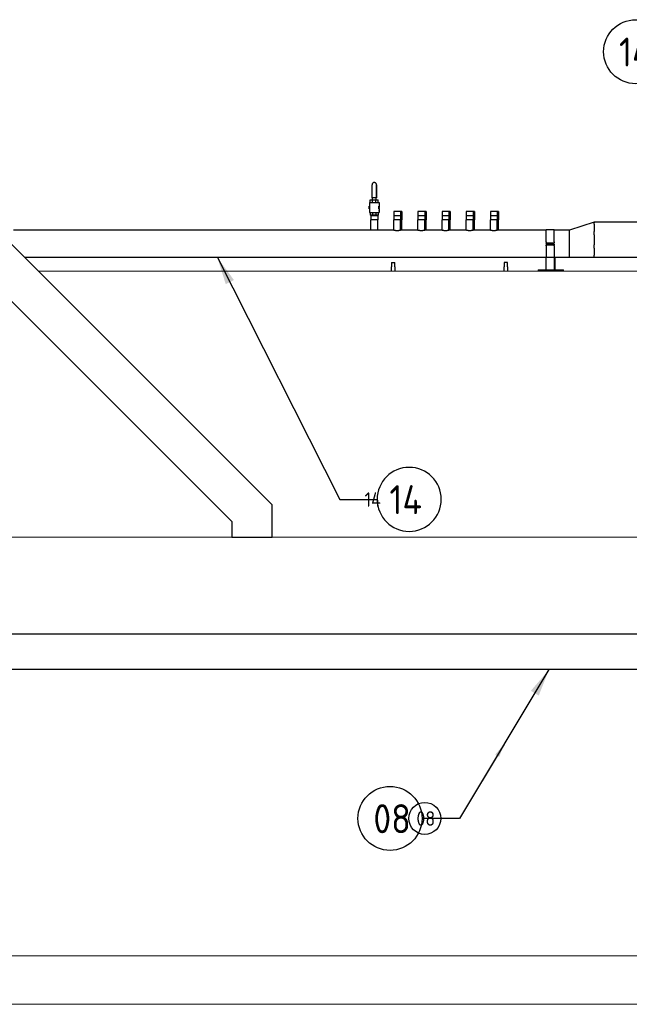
# Model space of a CAD drawing. Extents: x -89225 to 110569, y 13360 to 87647.
# Tile 125 of 256: x 31057 to 34837, y 26047 to 32158. Entities that reach past the tile are written whole.
import ezdxf

# ---------------------------------------------------------------- set-up
doc = ezdxf.new("R2010")
doc.units = 0
for name, color, linetype in [('Beluchtingstank', 253, 'Continuous'), ('INSTALLATIE', 6, 'Continuous'), ('INSTALLATIE @ 100', 6, 'Continuous'), ('INSTALLATIE @ 50', 6, 'Continuous')]:
    doc.layers.add(name, color=color, linetype=linetype)
doc.styles.add('ISO', font='ISO.SHX')

# ---------------------------------------------------------------- blocks, each defined once
blk = doc.blocks.new('Beluchtingsinstallatie VAZ')
for p, q in [((1127126.1, -969721.6), (1127126.1, -969721.6)), ((1127112.1, -969817.6), (1127112.1, -969735.6)), ((1127140.1, -969735.6), (1127140.1, -969735.6)), ((1127140.1, -969735.6), (1127140.1, -969817.6)), ((1127140.1, -969817.6), (1127140.1, -969735.6)), ((1127096.1, -969845.6), (1127156.1, -969845.6)), ((1127096.1, -969845.6), (1127096.1, -969869.1)), ((1127101.1, -969829.6), (1127115.8, -969829.6)), ((1127101.1, -969845.6), (1127101.1, -969829.6)), ((1127112.1, -969817.6), (1127114.1, -969817.6)), ((1127114.1, -969829.6), (1127114.1, -969817.6)), ((1127138.1, -969817.6), (1127114.1, -969817.6)), ((1127115.8, -969829.6), (1127136.5, -969829.6)), ((1127115.8, -969845.6), (1127115.8, -969829.6)), ((1127136.5, -969829.6), (1127151.1, -969829.6)), ((1127136.5, -969845.6), (1127136.5, -969829.6)), ((1127138.1, -969829.6), (1127138.1, -969817.6)), ((1127138.1, -969829.6), (1127138.1, -969817.6)), ((1127138.1, -969817.6), (1127140.1, -969817.6)), ((1127151.1, -969829.6), (1127151.1, -969829.6)), ((1127151.1, -969845.6), (1127151.1, -969829.6)), ((1127151.1, -969845.6), (1127151.1, -969829.6)), ((1127156.1, -969845.6), (1127156.1, -969869.1)), ((1127094.9, -969871.5), (1127095.1, -969871.5)), ((1127094.9, -969871.5), (1127094.9, -969871.8)), ((1127094.9, -969871.8), (1127095.1, -969871.8)), ((1127094.9, -969871.8), (1127094.9, -969871.9)), ((1127094.9, -969871.9), (1127095.1, -969871.9)), ((1127094.9, -969871.9), (1127094.9, -969872.3)), ((1127094.9, -969872.3), (1127095.1, -969872.3)), ((1127094.9, -969872.3), (1127094.9, -969872.4)), ((1127094.9, -969872.4), (1127094.9, -969872.7)), ((1127094.9, -969872.4), (1127095.1, -969872.4)), ((1127094.9, -969872.7), (1127094.9, -969872.7)), ((1127094.9, -969872.7), (1127095.1, -969872.7)), ((1127094.9, -969872.7), (1127094.9, -969872.9)), ((1127094.9, -969872.9), (1127095.1, -969872.9)), ((1127094.9, -969872.9), (1127094.9, -969873.2)), ((1127094.9, -969873.2), (1127095.1, -969873.2)), ((1127094.9, -969873.2), (1127094.9, -969873.4)), ((1127094.9, -969873.4), (1127094.9, -969873.6)), ((1127094.9, -969873.4), (1127095.1, -969873.4)), ((1127094.9, -969873.6), (1127094.9, -969873.8)), ((1127094.9, -969873.6), (1127095.1, -969873.6)), ((1127094.9, -969873.8), (1127094.9, -969874.2)), ((1127094.9, -969873.8), (1127095.1, -969873.8)), ((1127094.9, -969874.2), (1127094.9, -969875.1)), ((1127094.9, -969874.2), (1127095.1, -969874.2)), ((1127094.9, -969875.1), (1127094.9, -969876)), ((1127094.9, -969875.1), (1127095.1, -969875.1)), ((1127094.9, -969876), (1127095.1, -969876)), ((1127094.9, -969876), (1127094.9, -969876.5)), ((1127094.9, -969876.5), (1127094.9, -969876.9)), ((1127094.9, -969876.5), (1127095.1, -969876.5)), ((1127094.9, -969876.9), (1127094.9, -969877.3)), ((1127094.9, -969876.9), (1127095.1, -969876.9)), ((1127094.9, -969877.3), (1127094.9, -969878.4)), ((1127094.9, -969877.3), (1127095.1, -969877.3)), ((1127094.9, -969878.4), (1127095.1, -969878.4)), ((1127094.9, -969878.4), (1127094.9, -969878.9)), ((1127094.9, -969878.9), (1127094.9, -969879.1)), ((1127094.9, -969878.9), (1127095.1, -969878.9)), ((1127094.9, -969879.1), (1127095.1, -969879.1)), ((1127094.9, -969879.5), (1127095.1, -969879.5)), ((1127094.9, -969879.5), (1127094.9, -969879.8)), ((1127094.9, -969879.8), (1127095.1, -969879.8)), ((1127094.9, -969879.8), (1127094.9, -969880.5)), ((1127094.9, -969880.5), (1127094.9, -969881.2)), ((1127094.9, -969880.5), (1127095.1, -969880.5)), ((1127094.9, -969881.2), (1127094.9, -969881.6)), ((1127094.9, -969881.2), (1127095.1, -969881.2)), ((1127094.9, -969881.6), (1127094.9, -969881.8)), ((1127094.9, -969881.6), (1127095.1, -969881.6)), ((1127094.9, -969881.8), (1127095.1, -969881.8)), ((1127095.1, -969884.1), (1127095.1, -969869.1)), ((1127095.1, -969869.1), (1127097.1, -969869.1)), ((1127095.1, -969884.1), (1127097.1, -969884.1)), ((1127096.1, -969884.1), (1127096.1, -969907.6)), ((1127096.1, -969907.6), (1127156.1, -969907.6)), ((1127097.1, -969869.1), (1127097.1, -969884.1)), ((1127101.1, -969907.6), (1127101.1, -969923.6)), ((1127115.8, -969907.6), (1127115.8, -969923.6)), ((1127136.5, -969907.6), (1127136.5, -969923.6)), ((1127151.1, -969907.6), (1127151.1, -969923.6)), ((1127151.1, -969907.6), (1127151.1, -969923.6)), ((1127155.2, -969884.1), (1127155.2, -969869.1)), ((1127155.2, -969869.1), (1127157.1, -969869.1)), ((1127155.2, -969884.1), (1127157.1, -969884.1)), ((1127156.1, -969884.1), (1127156.1, -969907.6)), ((1127157.1, -969869.1), (1127157.1, -969871.6)), ((1127157.1, -969869.1), (1127157.1, -969869.1)), ((1127157.1, -969884.1), (1127157.1, -969869.1)), ((1127157.3, -969871.6), (1127157.1, -969871.6)), ((1127157.3, -969872.2), (1127157.1, -969872.2)), ((1127157.1, -969873.3), (1127157.1, -969873)), ((1127157.3, -969873), (1127157.1, -969873)), ((1127157.3, -969873.3), (1127157.1, -969873.3)), ((1127157.3, -969873.9), (1127157.1, -969873.9)), ((1127157.3, -969874.4), (1127157.1, -969874.4)), ((1127157.3, -969874.8), (1127157.1, -969874.8)), ((1127157.1, -969876.3), (1127157.1, -969875.7)), ((1127157.3, -969875.7), (1127157.1, -969875.7)), ((1127157.3, -969876.3), (1127157.1, -969876.3)), ((1127157.1, -969878.4), (1127157.1, -969878.2)), ((1127157.3, -969878.2), (1127157.1, -969878.2)), ((1127157.1, -969879.5), (1127157.1, -969878.4)), ((1127157.3, -969878.4), (1127157.1, -969878.4)), ((1127157.3, -969879.5), (1127157.1, -969879.5)), ((1127157.1, -969881), (1127157.1, -969879.9)), ((1127157.3, -969879.9), (1127157.1, -969879.9)), ((1127157.1, -969881.3), (1127157.1, -969881)), ((1127157.3, -969881), (1127157.1, -969881)), ((1127157.3, -969881.3), (1127157.1, -969881.3)), ((1127157.3, -969882.5), (1127157.1, -969882.5)), ((1127157.3, -969883.3), (1127157.1, -969883.3)), ((1127157.1, -969884), (1127157.1, -969884.1)), ((1127157.3, -969884), (1127157.1, -969884)), ((1127157.1, -969884.1), (1127157.1, -969884.1)), ((1127157.3, -969884.5), (1127157.1, -969884.5)), ((1127157.1, -969885.2), (1127157.1, -969884.5)), ((1127157.3, -969885.2), (1127157.1, -969885.2)), ((1127157.3, -969891.3), (1127157.1, -969891.3)), ((1127157.3, -969892.6), (1127157.1, -969892.6)), ((1127157.3, -969894), (1127157.1, -969894)), ((1127157.3, -969898.5), (1127157.1, -969898.5)), ((1127157.1, -969899.3), (1127157.1, -969898.5)), ((1127157.3, -969899.3), (1127157.1, -969899.3)), ((1127157.3, -969900), (1127157.1, -969900)), ((1127157.3, -969871.6), (1127157.3, -969871.6)), ((1127157.3, -969873.1), (1127157.3, -969871.6)), ((1127157.3, -969871.8), (1127157.3, -969871.8)), ((1127157.3, -969872.3), (1127157.3, -969871.8)), ((1127157.3, -969873), (1127157.3, -969872.2)), ((1127157.3, -969872.3), (1127157.3, -969872.3)), ((1127157.3, -969873.9), (1127157.3, -969872.3)), ((1127157.3, -969873), (1127157.3, -969873)), ((1127157.3, -969873.1), (1127157.3, -969873.9)), ((1127157.3, -969873.9), (1127157.3, -969873.3)), ((1127157.3, -969873.9), (1127157.3, -969873.9)), ((1127157.3, -969874.4), (1127157.3, -969873.9)), ((1127157.3, -969874.3), (1127157.3, -969874.3)), ((1127157.3, -969875.7), (1127157.3, -969874.3)), ((1127157.3, -969874.8), (1127157.3, -969874.4)), ((1127157.3, -969874.5), (1127157.3, -969874.5)), ((1127157.3, -969875), (1127157.3, -969874.5)), ((1127157.3, -969875), (1127157.3, -969875)), ((1127157.3, -969876.6), (1127157.3, -969875)), ((1127157.3, -969875.2), (1127157.3, -969875.1)), ((1127157.3, -969875.7), (1127157.3, -969876.6)), ((1127157.3, -969878.2), (1127157.3, -969876.3)), ((1127157.3, -969876.3), (1127157.3, -969876.9)), ((1127157.3, -969876.6), (1127157.3, -969876.6)), ((1127157.3, -969876.8), (1127157.3, -969876.8)), ((1127157.3, -969878), (1127157.3, -969878)), ((1127157.3, -969879.5), (1127157.3, -969878.4)), ((1127157.3, -969879.1), (1127157.3, -969878.5)), ((1127157.3, -969879.2), (1127157.3, -969879.2)), ((1127157.3, -969879.5), (1127157.3, -969879.5)), ((1127157.3, -969881.8), (1127157.3, -969879.5)), ((1127157.3, -969879.9), (1127157.3, -969879.5)), ((1127157.3, -969881), (1127157.3, -969879.9)), ((1127157.3, -969881.8), (1127157.3, -969881.8)), ((1127157.3, -969884), (1127157.3, -969883.3)), ((1127157.3, -969885.2), (1127157.3, -969884.5)), ((1127157.3, -969884.5), (1127157.3, -969885.2)), ((1127157.3, -969898.5), (1127157.3, -969898.5)), ((1127157.3, -969899.3), (1127157.3, -969898.5)), ((1127289.1, -969902.6), (1127246.7, -969902.6)), ((1127246.7, -969902.6), (1127246.7, -969927.6)), ((1127297.3, -969902.6), (1127289.1, -969902.6)), ((1127289.1, -969902.6), (1127289.1, -969927.6)), ((1127297.3, -969902.6), (1127297.3, -969927.6)), ((1127439.1, -969902.6), (1127396.7, -969902.6)), ((1127396.7, -969902.6), (1127396.7, -969927.6)), ((1127447.3, -969902.6), (1127439.1, -969902.6)), ((1127439.1, -969902.6), (1127439.1, -969927.6)), ((1127447.3, -969902.6), (1127447.3, -969927.6)), ((1127589.1, -969902.6), (1127546.7, -969902.6)), ((1127546.7, -969902.6), (1127546.7, -969927.6)), ((1127597.3, -969902.6), (1127589.1, -969902.6)), ((1127589.1, -969902.6), (1127589.1, -969927.6)), ((1127597.3, -969902.6), (1127597.3, -969927.6)), ((1127739.1, -969902.6), (1127696.7, -969902.6)), ((1127696.7, -969902.6), (1127696.7, -969927.6)), ((1127747.3, -969902.6), (1127739.1, -969902.6)), ((1127739.1, -969902.6), (1127739.1, -969927.6)), ((1127747.3, -969902.6), (1127747.3, -969927.6)), ((1127889.1, -969902.6), (1127846.7, -969902.6)), ((1127846.7, -969902.6), (1127846.7, -969927.6)), ((1127897.3, -969902.6), (1127889.1, -969902.6)), ((1127889.1, -969902.6), (1127889.1, -969927.6)), ((1127897.3, -969902.6), (1127897.3, -969927.6)), ((1127115.8, -969923.6), (1127101.1, -969923.6)), ((1127104.9, -969923.6), (1127104.9, -969927.6)), ((1127147.3, -969927.6), (1127104.9, -969927.6)), ((1127104.9, -969927.6), (1127104.9, -969952.6)), ((1127147.3, -969952.6), (1127104.9, -969952.6)), ((1127105.1, -970018.5), (1127105.1, -969952.6)), ((1127136.5, -969923.6), (1127115.8, -969923.6)), ((1127151.1, -969923.6), (1127136.5, -969923.6)), ((1127147.2, -970018.5), (1127147.2, -969952.6)), ((1127147.3, -969923.6), (1127147.3, -969927.6)), ((1127147.3, -969927.6), (1127147.3, -969952.6)), ((1127151.1, -969923.6), (1127151.1, -969923.6)), ((1127289.1, -969927.6), (1127246.7, -969927.6)), ((1127246.7, -969927.6), (1127246.7, -969952.6)), ((1127289.1, -969952.6), (1127246.7, -969952.6)), ((1127246.9, -970018.5), (1127246.9, -969952.6)), ((1127289, -970018.5), (1127289, -969952.6)), ((1127297.3, -969927.6), (1127289.1, -969927.6)), ((1127289.1, -969927.6), (1127289.1, -969952.6)), ((1127297.3, -969952.6), (1127289.1, -969952.6)), ((1127297.2, -970018.5), (1127297.2, -969952.6)), ((1127297.3, -969927.6), (1127297.3, -969952.6)), ((1127439.1, -969927.6), (1127396.7, -969927.6)), ((1127396.7, -969927.6), (1127396.7, -969952.6)), ((1127439.1, -969952.6), (1127396.7, -969952.6)), ((1127396.9, -970018.5), (1127396.9, -969952.6)), ((1127439, -970018.5), (1127439, -969952.6)), ((1127447.3, -969927.6), (1127439.1, -969927.6)), ((1127439.1, -969927.6), (1127439.1, -969952.6)), ((1127447.3, -969952.6), (1127439.1, -969952.6)), ((1127447.2, -970018.5), (1127447.2, -969952.6)), ((1127447.3, -969927.6), (1127447.3, -969952.6)), ((1127589.1, -969927.6), (1127546.7, -969927.6)), ((1127546.7, -969927.6), (1127546.7, -969952.6)), ((1127589.1, -969952.6), (1127546.7, -969952.6)), ((1127546.9, -970018.5), (1127546.9, -969952.6)), ((1127589, -970018.5), (1127589, -969952.6)), ((1127597.3, -969927.6), (1127589.1, -969927.6)), ((1127589.1, -969927.6), (1127589.1, -969952.6)), ((1127597.3, -969952.6), (1127589.1, -969952.6)), ((1127597.2, -970018.5), (1127597.2, -969952.6)), ((1127597.3, -969927.6), (1127597.3, -969952.6)), ((1127739.1, -969927.6), (1127696.7, -969927.6)), ((1127696.7, -969927.6), (1127696.7, -969952.6)), ((1127739.1, -969952.6), (1127696.7, -969952.6)), ((1127696.9, -970018.5), (1127696.9, -969952.6)), ((1127739, -970018.5), (1127739, -969952.6)), ((1127747.3, -969927.6), (1127739.1, -969927.6)), ((1127739.1, -969927.6), (1127739.1, -969952.6)), ((1127747.3, -969952.6), (1127739.1, -969952.6)), ((1127747.2, -970018.5), (1127747.2, -969952.6)), ((1127747.3, -969927.6), (1127747.3, -969952.6)), ((1127889.1, -969927.6), (1127846.7, -969927.6)), ((1127846.7, -969927.6), (1127846.7, -969952.6)), ((1127889.1, -969952.6), (1127846.7, -969952.6)), ((1127846.9, -970018.5), (1127846.9, -969952.6)), ((1127889, -970018.5), (1127889, -969952.6)), ((1127897.3, -969927.6), (1127889.1, -969927.6)), ((1127889.1, -969927.6), (1127889.1, -969952.6)), ((1127897.3, -969952.6), (1127889.1, -969952.6)), ((1127897.2, -970018.5), (1127897.2, -969952.6)), ((1127897.3, -969927.6), (1127897.3, -969952.6)), ((1128489.9, -969967.7), (1128337.5, -970018.5)), ((1128489.9, -969967.7), (1128489.9, -969972.2)), ((1129645.9, -969967.7), (1128489.9, -969967.7)), ((1127246.9, -970018.5), (1124889, -970018.5)), ((1127396.9, -970018.5), (1127289, -970018.5)), ((1127546.9, -970018.5), (1127439, -970018.5)), ((1127696.9, -970018.5), (1127589, -970018.5)), ((1127846.9, -970018.5), (1127739, -970018.5)), ((1128192.5, -970018.5), (1127889, -970018.5)), ((1128192.5, -970090.8), (1128192.5, -970013.5)), ((1128192.5, -970013.5), (1128242.5, -970013.5)), ((1128242.5, -970090.8), (1128242.5, -970013.5)), ((1128337.5, -970018.5), (1128242.5, -970018.5)), ((1128337.5, -970021.9), (1128337.5, -970018.5)), ((1128337.5, -970028.8), (1128337.5, -970021.9)), ((1128337.5, -970062.3), (1128337.5, -970028.8)), ((1128489.9, -969981.1), (1128489.9, -969972.2)), ((1128489.9, -969981.1), (1128489.9, -970024.8)), ((1128489.9, -970046.4), (1128489.9, -970024.8)), ((1128192.5, -970090.8), (1128192.5, -970095.1)), ((1128242.5, -970090.8), (1128242.5, -970095.1)), ((1128337.5, -970078.9), (1128337.5, -970062.3)), ((1128337.5, -970126.4), (1128337.5, -970078.9)), ((1128489.9, -970046.4), (1128489.9, -970108.1)), ((1128192.5, -970095.1), (1128242.5, -970095.1)), ((1128192.5, -970100.1), (1128192.5, -970095.1)), ((1128192.5, -970100.1), (1128242.5, -970100.1)), ((1128242.5, -970105.1), (1128192.5, -970105.1)), ((1128192.5, -970105.1), (1128192.5, -970110.1)), ((1128242.5, -970110.1), (1128192.5, -970110.1)), ((1128192.5, -970114.5), (1128192.5, -970110.1)), ((1128192.5, -970114.5), (1128192.5, -970186.1)), ((1128242.5, -970100.1), (1128242.5, -970095.1)), ((1128242.5, -970105.1), (1128242.5, -970110.1)), ((1128242.5, -970114.5), (1128242.5, -970110.1)), ((1128242.5, -970114.5), (1128242.5, -970186.1)), ((1128337.5, -970143), (1128337.5, -970126.4)), ((1128337.5, -970176.5), (1128337.5, -970143)), ((1128489.9, -970129.7), (1128489.9, -970108.1)), ((1128489.9, -970129.7), (1128489.9, -970173.4)), ((1128192.5, -970186.8), (1124956.9, -970186.8)), ((1128192.5, -970264.6), (1128192.5, -970186.1)), ((1128192.5, -970186.1), (1128242.5, -970186.1)), ((1128242.5, -970186.1), (1128242.5, -970264.6)), ((1128337.5, -970186.8), (1128242.5, -970186.8)), ((1128248.8, -970264.6), (1128248.8, -970186.8)), ((1128337.5, -970183.4), (1128337.5, -970176.5)), ((1128337.5, -970186.8), (1128337.5, -970183.4)), ((1128489.9, -970186.8), (1128337.5, -970186.8)), ((1128489.9, -970182.3), (1128489.9, -970173.4)), ((1128489.9, -970182.3), (1128489.9, -970186.8)), ((1128958.4, -970186.8), (1128489.9, -970186.8)), ((1127232.5, -970218.6), (1127232.5, -970246.1)), ((1127232.5, -970218.6), (1127252.5, -970218.6)), ((1127232.5, -970258.3), (1127232.5, -970246.1)), ((1127232.5, -970272.6), (1127232.5, -970258.3)), ((1127252.5, -970246.1), (1127252.5, -970218.6)), ((1127252.5, -970246.1), (1127252.5, -970258.3)), ((1127252.5, -970258.3), (1127252.5, -970272.6)), ((1127932.5, -970218.6), (1127932.5, -970246.1)), ((1127952.5, -970218.6), (1127932.5, -970218.6)), ((1127932.5, -970258.3), (1127932.5, -970246.1)), ((1127932.5, -970272.6), (1127932.5, -970258.3)), ((1127952.5, -970246.1), (1127952.5, -970218.6)), ((1127952.5, -970246.1), (1127952.5, -970258.3)), ((1127952.5, -970258.3), (1127952.5, -970272.6)), ((1128142.5, -970264.6), (1128147.5, -970264.6)), ((1128142.5, -970264.6), (1128142.5, -970272.6)), ((1128147.5, -970264.6), (1128287.5, -970264.6)), ((1128148.8, -970264.6), (1128148.8, -970264.6)), ((1128148.8, -970264.6), (1128153.8, -970264.6)), ((1128148.8, -970264.6), (1128148.8, -970264.6)), ((1128153.8, -970264.6), (1128192.5, -970264.6)), ((1128242.5, -970264.6), (1128293.8, -970264.6)), ((1128287.5, -970264.6), (1128292.5, -970264.6)), ((1128292.5, -970272.6), (1128292.5, -970264.6)), ((1128293.8, -970264.6), (1128298.8, -970264.6)), ((1128298.8, -970272.6), (1128298.8, -970264.6)), ((1129208.9, -972526.1), (1124227.5, -972526.1)), ((1129208.9, -972745.2), (1124227.5, -972745.2))]:
    blk.add_line(p, q)
for points, knots in [([(1127126.1, -969721.6), (1127124.7, -969721.6), (1127123.2, -969721.9), (1127120.4, -969722.8), (1127119.1, -969723.5), (1127116.7, -969725.2), (1127115.7, -969726.2), (1127113.9, -969728.6), (1127113.3, -969729.9), (1127112.4, -969732.7), (1127112.1, -969734.2), (1127112.1, -969735.6)], [0, 0, 0, 0, 0.314159, 0.314159, 0.628319, 0.628319, 0.942478, 0.942478, 1.256637, 1.256637, 1.570796, 1.570796, 1.570796, 1.570796]), ([(1127140.1, -969735.6), (1127140.1, -969734.2), (1127139.9, -969732.7), (1127139, -969729.9), (1127138.3, -969728.6), (1127136.6, -969726.2), (1127135.5, -969725.2), (1127133.2, -969723.5), (1127131.9, -969722.8), (1127129.1, -969721.9), (1127127.6, -969721.6), (1127126.1, -969721.6)], [4.712389, 4.712389, 4.712389, 4.712389, 5.026548, 5.026548, 5.340708, 5.340708, 5.654867, 5.654867, 5.969026, 5.969026, 6.283185, 6.283185, 6.283185, 6.283185]), ([(1127157.1, -969872.2), (1127157.1, -969872.2), (1127157.1, -969872.1), (1127157.1, -969872.1), (1127157.1, -969872), (1127157.1, -969871.9), (1127157.1, -969871.9), (1127157.1, -969871.8), (1127157.1, -969871.8), (1127157.1, -969871.7), (1127157.1, -969871.7), (1127157.1, -969871.7), (1127157.1, -969871.6), (1127157.1, -969871.6), (1127157.1, -969871.6), (1127157.1, -969871.6), (1127157.1, -969871.6), (1127157.1, -969871.6), (1127157.1, -969871.6)], [0, 0, 0, 0, 0.069992, 0.137394, 0.202935, 0.266016, 0.327222, 0.386406, 0.443698, 0.499172, 0.554855, 0.612106, 0.67152, 0.732949, 0.796432, 0.862067, 0.929908, 1, 1, 1, 1]), ([(1127157.1, -969875.7), (1127157.1, -969875.7), (1127157.1, -969875.7), (1127157.1, -969875.7), (1127157.1, -969875.7), (1127157.1, -969875.6), (1127157.1, -969875.6), (1127157.1, -969875.5), (1127157.1, -969875.4), (1127157.1, -969875.4), (1127157.1, -969875.3), (1127157.1, -969875.3), (1127157.1, -969875.2), (1127157.1, -969875.1), (1127157.1, -969875.1), (1127157.1, -969875), (1127157.1, -969874.9), (1127157.1, -969874.9), (1127157.1, -969874.8)], [0, 0, 0, 0, 0.087378, 0.172026, 0.255614, 0.339009, 0.420171, 0.497723, 0.571859, 0.644362, 0.681007, 0.719713, 0.760375, 0.803329, 0.848726, 0.896258, 0.947027, 1, 1, 1, 1]), ([(1127157.1, -969882.5), (1127157.1, -969882.5), (1127157.1, -969882.4), (1127157.1, -969882.3), (1127157.1, -969882.2), (1127157.1, -969882.1), (1127157.1, -969882), (1127157.1, -969881.9), (1127157.1, -969881.8), (1127157.1, -969881.7), (1127157.1, -969881.6), (1127157.1, -969881.5), (1127157.1, -969881.5), (1127157.1, -969881.4), (1127157.1, -969881.4), (1127157.1, -969881.3), (1127157.1, -969881.3), (1127157.1, -969881.3), (1127157.1, -969881.3)], [0, 0, 0, 0, 0.06128, 0.121092, 0.179634, 0.238304, 0.297437, 0.357507, 0.419513, 0.4836, 0.548295, 0.611487, 0.674313, 0.737107, 0.80016, 0.864737, 0.931381, 1, 1, 1, 1]), ([(1127157.1, -969892.6), (1127157.1, -969892.6), (1127157.1, -969892.5), (1127157.1, -969892.4), (1127157.1, -969892.2), (1127157.1, -969892.1), (1127157.1, -969892), (1127157.1, -969891.9), (1127157.1, -969891.8), (1127157.1, -969891.7), (1127157.1, -969891.6), (1127157.1, -969891.5), (1127157.1, -969891.5), (1127157.1, -969891.4), (1127157.1, -969891.4), (1127157.1, -969891.3), (1127157.1, -969891.3), (1127157.1, -969891.3), (1127157.1, -969891.3)], [0, 0, 0, 0, 0.064375, 0.126884, 0.188201, 0.248894, 0.309599, 0.371125, 0.433466, 0.498143, 0.562593, 0.625474, 0.687114, 0.748125, 0.809457, 0.871431, 0.934611, 1, 1, 1, 1]), ([(1127157.1, -969894), (1127157.1, -969894), (1127157.1, -969894), (1127157.1, -969894), (1127157.1, -969893.9), (1127157.1, -969893.9), (1127157.1, -969893.9), (1127157.1, -969893.9), (1127157.1, -969893.8), (1127157.1, -969893.8), (1127157.1, -969893.7), (1127157.1, -969893.7), (1127157.1, -969893.6), (1127157.1, -969893.6), (1127157.1, -969893.5), (1127157.1, -969893.4), (1127157.1, -969893.4), (1127157.1, -969893.3), (1127157.1, -969893.2), (1127157.1, -969893.1), (1127157.1, -969893.1), (1127157.1, -969893), (1127157.1, -969892.9), (1127157.1, -969892.8), (1127157.1, -969892.7), (1127157.1, -969892.7), (1127157.1, -969892.6)], [0, 0, 0, 0, 0.042168, 0.083839, 0.125192, 0.166335, 0.207602, 0.24867, 0.290582, 0.332926, 0.374978, 0.416741, 0.457857, 0.498809, 0.539516, 0.58042, 0.62191, 0.663502, 0.705394, 0.746864, 0.788245, 0.829736, 0.871532, 0.913825, 0.956495, 1, 1, 1, 1]), ([(1127157.1, -969900), (1127157.1, -969900), (1127157.1, -969900), (1127157.1, -969900), (1127157.1, -969900), (1127157.1, -969899.9), (1127157.1, -969899.9), (1127157.1, -969899.9), (1127157.1, -969899.9), (1127157.1, -969899.8), (1127157.1, -969899.8), (1127157.1, -969899.7), (1127157.1, -969899.7), (1127157.1, -969899.6), (1127157.1, -969899.6), (1127157.1, -969899.5), (1127157.1, -969899.4), (1127157.1, -969899.4), (1127157.1, -969899.3)], [0, 0, 0, 0, 0.070702, 0.139398, 0.205831, 0.270355, 0.333117, 0.393826, 0.452627, 0.509917, 0.566749, 0.624916, 0.684051, 0.744133, 0.806039, 0.869312, 0.933908, 1, 1, 1, 1]), ([(1127157.3, -969871.6), (1127157.3, -969871.6), (1127157.3, -969871.6), (1127157.3, -969871.6), (1127157.3, -969871.6), (1127157.3, -969871.6), (1127157.3, -969871.6), (1127157.3, -969871.7), (1127157.3, -969871.7), (1127157.3, -969871.7), (1127157.3, -969871.8), (1127157.3, -969871.8), (1127157.3, -969871.9), (1127157.3, -969871.9), (1127157.3, -969872), (1127157.3, -969872.1), (1127157.3, -969872.1), (1127157.3, -969872.2), (1127157.3, -969872.2)], [0, 0, 0, 0, 0.0707045, 0.1394018, 0.205837, 0.2703634, 0.3328332, 0.3935442, 0.4523467, 0.5096381, 0.5667544, 0.6246442, 0.6837811, 0.7442591, 0.8060328, 0.8693081, 0.9339063, 0.9818225, 0.9818225, 0.9818225, 0.9818225]), ([(1127157.3, -969872.2), (1127157.3, -969872.2), (1127157.3, -969872.1), (1127157.3, -969872.1), (1127157.3, -969872), (1127157.3, -969871.9), (1127157.3, -969871.9), (1127157.3, -969871.8), (1127157.3, -969871.8), (1127157.3, -969871.7), (1127157.3, -969871.7), (1127157.3, -969871.7), (1127157.3, -969871.6), (1127157.3, -969871.6), (1127157.3, -969871.6), (1127157.3, -969871.6), (1127157.3, -969871.6), (1127157.3, -969871.6), (1127157.3, -969871.6)], [0, 0, 0, 0, 0.069992, 0.137394, 0.202935, 0.266016, 0.327222, 0.386406, 0.443698, 0.499172, 0.554855, 0.612106, 0.67152, 0.732949, 0.796432, 0.862067, 0.929908, 1, 1, 1, 1]), ([(1127157.3, -969873), (1127157.3, -969873), (1127157.3, -969872.9), (1127157.3, -969872.8), (1127157.3, -969872.7), (1127157.3, -969872.7), (1127157.3, -969872.6), (1127157.3, -969872.5), (1127157.3, -969872.5), (1127157.3, -969872.4), (1127157.3, -969872.4), (1127157.3, -969872.3), (1127157.3, -969872.3), (1127157.3, -969872.3), (1127157.3, -969872.2), (1127157.3, -969872.2), (1127157.3, -969872.2)], [0, 0, 0, 0, 0.0626476, 0.1243917, 0.1853039, 0.2457374, 0.3058211, 0.3654313, 0.4245702, 0.4837585, 0.5434017, 0.6041923, 0.6662814, 0.7295288, 0.7946306, 0.8131294, 0.8131294, 0.8131294, 0.8131294]), ([(1127157.3, -969875.7), (1127157.3, -969875.7), (1127157.3, -969875.7), (1127157.3, -969875.7), (1127157.3, -969875.7), (1127157.3, -969875.6), (1127157.3, -969875.6), (1127157.3, -969875.5), (1127157.3, -969875.4), (1127157.3, -969875.4), (1127157.3, -969875.3), (1127157.3, -969875.3), (1127157.3, -969875.2), (1127157.3, -969875.1), (1127157.3, -969875.1), (1127157.3, -969875), (1127157.3, -969874.9), (1127157.3, -969874.9), (1127157.3, -969874.8)], [0, 0, 0, 0, 0.087378, 0.172026, 0.255614, 0.339009, 0.420171, 0.497723, 0.571859, 0.644362, 0.681007, 0.719713, 0.760375, 0.803329, 0.848726, 0.896258, 0.947027, 1, 1, 1, 1]), ([(1127157.3, -969878), (1127157.3, -969878), (1127157.3, -969877.9), (1127157.3, -969877.8), (1127157.3, -969877.7), (1127157.3, -969877.6), (1127157.3, -969877.5), (1127157.3, -969877.4), (1127157.3, -969877.3), (1127157.3, -969877.2), (1127157.3, -969877.2), (1127157.3, -969877.1), (1127157.3, -969877), (1127157.3, -969877), (1127157.3, -969876.9), (1127157.3, -969876.9), (1127157.3, -969876.8), (1127157.3, -969876.8), (1127157.3, -969876.8)], [0, 0, 0, 0, 0.065935, 0.130037, 0.192362, 0.25382, 0.314199, 0.37467, 0.435154, 0.496479, 0.557809, 0.619031, 0.679691, 0.740961, 0.803375, 0.866818, 0.932318, 1, 1, 1, 1]), ([(1127157.3, -969879.2), (1127157.3, -969879.2), (1127157.3, -969879.2), (1127157.3, -969879.1), (1127157.3, -969879.1), (1127157.3, -969879.1), (1127157.3, -969879), (1127157.3, -969879), (1127157.3, -969878.9), (1127157.3, -969878.8), (1127157.3, -969878.7), (1127157.3, -969878.6), (1127157.3, -969878.5), (1127157.3, -969878.4), (1127157.3, -969878.3), (1127157.3, -969878.2), (1127157.3, -969878.1), (1127157.3, -969878), (1127157.3, -969878)], [0, 0, 0, 0, 0.066755, 0.131728, 0.19481, 0.256899, 0.318751, 0.380351, 0.443324, 0.507463, 0.571506, 0.633361, 0.693942, 0.753929, 0.813802, 0.874524, 0.936222, 1, 1, 1, 1]), ([(1127157.3, -969880.7), (1127157.3, -969880.7), (1127157.3, -969880.7), (1127157.3, -969880.6), (1127157.3, -969880.6), (1127157.3, -969880.5), (1127157.3, -969880.5), (1127157.3, -969880.5), (1127157.3, -969880.4), (1127157.3, -969880.4), (1127157.3, -969880.3), (1127157.3, -969880.3), (1127157.3, -969880.3), (1127157.3, -969880.3), (1127157.3, -969880.3), (1127157.3, -969880.2), (1127157.3, -969880.2), (1127157.3, -969880.2), (1127157.3, -969880.2)], [0.0532764, 0.0532764, 0.0532764, 0.0532764, 0.0564669, 0.1111641, 0.1649371, 0.2183218, 0.2723929, 0.3279763, 0.3852911, 0.4449029, 0.5068438, 0.5694882, 0.6341532, 0.7009761, 0.7708975, 0.8436256, 0.9196597, 1, 1, 1, 1]), ([(1127157.3, -969882.5), (1127157.3, -969882.5), (1127157.3, -969882.4), (1127157.3, -969882.3), (1127157.3, -969882.2), (1127157.3, -969882.1), (1127157.3, -969882), (1127157.3, -969881.9), (1127157.3, -969881.8), (1127157.3, -969881.7), (1127157.3, -969881.6), (1127157.3, -969881.5), (1127157.3, -969881.5), (1127157.3, -969881.4), (1127157.3, -969881.4), (1127157.3, -969881.3), (1127157.3, -969881.3), (1127157.3, -969881.3), (1127157.3, -969881.3)], [0, 0, 0, 0, 0.06128, 0.121092, 0.179634, 0.238304, 0.297437, 0.357507, 0.419513, 0.4836, 0.548295, 0.611487, 0.674313, 0.737107, 0.80016, 0.864737, 0.931381, 1, 1, 1, 1]), ([(1127157.3, -969883.3), (1127157.3, -969883.3), (1127157.3, -969883.2), (1127157.3, -969883.1), (1127157.3, -969883), (1127157.3, -969883), (1127157.3, -969882.9), (1127157.3, -969882.8), (1127157.3, -969882.6), (1127157.3, -969882.6), (1127157.3, -969882.5)], [0, 0, 0, 0, 0.14115, 0.273944, 0.399987, 0.519719, 0.636176, 0.754371, 0.875257, 1, 1, 1, 1]), ([(1127157.3, -969892.6), (1127157.3, -969892.6), (1127157.3, -969892.5), (1127157.3, -969892.4), (1127157.3, -969892.2), (1127157.3, -969892.1), (1127157.3, -969892), (1127157.3, -969891.9), (1127157.3, -969891.8), (1127157.3, -969891.7), (1127157.3, -969891.6), (1127157.3, -969891.5), (1127157.3, -969891.5), (1127157.3, -969891.4), (1127157.3, -969891.4), (1127157.3, -969891.3), (1127157.3, -969891.3), (1127157.3, -969891.3), (1127157.3, -969891.3)], [0, 0, 0, 0, 0.064375, 0.126884, 0.188201, 0.248894, 0.309599, 0.371125, 0.433466, 0.498143, 0.562593, 0.625474, 0.687114, 0.748125, 0.809457, 0.871431, 0.934611, 1, 1, 1, 1]), ([(1127157.3, -969894), (1127157.3, -969894), (1127157.3, -969894), (1127157.3, -969894), (1127157.3, -969893.9), (1127157.3, -969893.9), (1127157.3, -969893.9), (1127157.3, -969893.9), (1127157.3, -969893.8), (1127157.3, -969893.8), (1127157.3, -969893.7), (1127157.3, -969893.7), (1127157.3, -969893.6), (1127157.3, -969893.6), (1127157.3, -969893.5), (1127157.3, -969893.4), (1127157.3, -969893.4), (1127157.3, -969893.3), (1127157.3, -969893.2), (1127157.3, -969893.1), (1127157.3, -969893.1), (1127157.3, -969893), (1127157.3, -969892.9), (1127157.3, -969892.8), (1127157.3, -969892.7), (1127157.3, -969892.7), (1127157.3, -969892.6)], [0, 0, 0, 0, 0.042168, 0.083839, 0.125192, 0.166335, 0.207602, 0.24867, 0.290582, 0.332926, 0.374978, 0.416741, 0.457857, 0.498809, 0.539516, 0.58042, 0.62191, 0.663502, 0.705394, 0.746864, 0.788245, 0.829736, 0.871532, 0.913825, 0.956495, 1, 1, 1, 1]), ([(1127157.3, -969899.1), (1127157.3, -969899.1), (1127157.3, -969899.1), (1127157.3, -969899), (1127157.3, -969899), (1127157.3, -969898.9), (1127157.3, -969898.8), (1127157.3, -969898.7), (1127157.3, -969898.6), (1127157.3, -969898.6), (1127157.3, -969898.5)], [0, 0, 0, 0, 0.107338, 0.219192, 0.336368, 0.458215, 0.585419, 0.718289, 0.856282, 1, 1, 1, 1]), ([(1127157.3, -969899.3), (1127157.3, -969899.3), (1127157.3, -969899.3), (1127157.3, -969899.3), (1127157.3, -969899.3), (1127157.3, -969899.2), (1127157.3, -969899.2), (1127157.3, -969899.1), (1127157.3, -969899.1)], [0.3446259, 0.3446259, 0.3446259, 0.3446259, 0.4007475, 0.5264563, 0.649525, 0.7690211, 0.8855061, 1, 1, 1, 1]), ([(1127157.3, -969900), (1127157.3, -969900), (1127157.3, -969900), (1127157.3, -969900), (1127157.3, -969900), (1127157.3, -969899.9), (1127157.3, -969899.9), (1127157.3, -969899.9), (1127157.3, -969899.9), (1127157.3, -969899.8), (1127157.3, -969899.8), (1127157.3, -969899.7), (1127157.3, -969899.7), (1127157.3, -969899.6), (1127157.3, -969899.6), (1127157.3, -969899.5), (1127157.3, -969899.4), (1127157.3, -969899.4), (1127157.3, -969899.3)], [0, 0, 0, 0, 0.070702, 0.139398, 0.205831, 0.270355, 0.333117, 0.393826, 0.452627, 0.509917, 0.566749, 0.624916, 0.684051, 0.744133, 0.806039, 0.869312, 0.933908, 1, 1, 1, 1]), ([(1127157.3, -969899.3), (1127157.3, -969899.4), (1127157.3, -969899.4), (1127157.3, -969899.5), (1127157.3, -969899.6), (1127157.3, -969899.6), (1127157.3, -969899.7), (1127157.3, -969899.7), (1127157.3, -969899.8), (1127157.3, -969899.8), (1127157.3, -969899.9), (1127157.3, -969899.9), (1127157.3, -969899.9), (1127157.3, -969899.9), (1127157.3, -969900), (1127157.3, -969900), (1127157.3, -969900), (1127157.3, -969900), (1127157.3, -969900)], [0.0182828, 0.0182828, 0.0182828, 0.0182828, 0.0699972, 0.1374046, 0.2028162, 0.2660279, 0.3271218, 0.3864161, 0.4438884, 0.499366, 0.5547745, 0.6123113, 0.6714953, 0.7329294, 0.7964169, 0.8620564, 0.9299024, 1, 1, 1, 1]), ([(1127289, -970018.5), (1127289, -970018.5), (1127288.9, -970018.5), (1127288.4, -970018.7), (1127287.9, -970018.8), (1127286.9, -970019), (1127286.2, -970019.2), (1127284.7, -970019.5), (1127283.8, -970019.7), (1127281.9, -970020), (1127280.9, -970020.2), (1127278.6, -970020.5), (1127277.3, -970020.7), (1127274.7, -970020.9), (1127273.4, -970021), (1127270.6, -970021.2), (1127269.3, -970021.2), (1127266.6, -970021.2), (1127265.2, -970021.2), (1127262.5, -970021), (1127261.2, -970020.9), (1127258.6, -970020.7), (1127257.3, -970020.5), (1127255, -970020.2), (1127254, -970020), (1127252.1, -970019.7), (1127251.2, -970019.5), (1127249.7, -970019.2), (1127249, -970019), (1127247.9, -970018.8), (1127247.5, -970018.7), (1127247, -970018.5), (1127246.9, -970018.5), (1127246.9, -970018.5)], [3.190917, 3.190917, 3.190917, 3.190917, 3.589754, 3.589754, 3.98859, 3.98859, 4.387427, 4.387427, 4.786263, 4.786263, 5.185156, 5.185156, 5.584049, 5.584049, 5.982941, 5.982941, 6.381834, 6.381834, 6.780727, 6.780727, 7.17962, 7.17962, 7.578512, 7.578512, 7.977405, 7.977405, 8.376242, 8.376242, 8.775078, 8.775078, 9.173915, 9.173915, 9.572751, 9.572751, 9.572751, 9.572751]), ([(1127439, -970018.5), (1127439, -970018.5), (1127438.9, -970018.5), (1127438.4, -970018.7), (1127437.9, -970018.8), (1127436.9, -970019), (1127436.2, -970019.2), (1127434.7, -970019.5), (1127433.8, -970019.7), (1127431.9, -970020), (1127430.9, -970020.2), (1127428.6, -970020.5), (1127427.3, -970020.7), (1127424.7, -970020.9), (1127423.4, -970021), (1127420.6, -970021.2), (1127419.3, -970021.2), (1127416.6, -970021.2), (1127415.2, -970021.2), (1127412.5, -970021), (1127411.2, -970020.9), (1127408.6, -970020.7), (1127407.3, -970020.5), (1127405, -970020.2), (1127404, -970020), (1127402.1, -970019.7), (1127401.2, -970019.5), (1127399.7, -970019.2), (1127399, -970019), (1127397.9, -970018.8), (1127397.5, -970018.7), (1127397, -970018.5), (1127396.9, -970018.5), (1127396.9, -970018.5)], [3.190917, 3.190917, 3.190917, 3.190917, 3.589754, 3.589754, 3.98859, 3.98859, 4.387427, 4.387427, 4.786263, 4.786263, 5.185156, 5.185156, 5.584049, 5.584049, 5.982941, 5.982941, 6.381834, 6.381834, 6.780727, 6.780727, 7.17962, 7.17962, 7.578512, 7.578512, 7.977405, 7.977405, 8.376242, 8.376242, 8.775078, 8.775078, 9.173915, 9.173915, 9.572751, 9.572751, 9.572751, 9.572751]), ([(1127589, -970018.5), (1127589, -970018.5), (1127588.9, -970018.5), (1127588.4, -970018.7), (1127587.9, -970018.8), (1127586.9, -970019), (1127586.2, -970019.2), (1127584.7, -970019.5), (1127583.8, -970019.7), (1127581.9, -970020), (1127580.9, -970020.2), (1127578.6, -970020.5), (1127577.3, -970020.7), (1127574.7, -970020.9), (1127573.4, -970021), (1127570.6, -970021.2), (1127569.3, -970021.2), (1127566.6, -970021.2), (1127565.2, -970021.2), (1127562.5, -970021), (1127561.2, -970020.9), (1127558.6, -970020.7), (1127557.3, -970020.5), (1127555, -970020.2), (1127554, -970020), (1127552.1, -970019.7), (1127551.2, -970019.5), (1127549.7, -970019.2), (1127549, -970019), (1127547.9, -970018.8), (1127547.5, -970018.7), (1127547, -970018.5), (1127546.9, -970018.5), (1127546.9, -970018.5)], [3.190917, 3.190917, 3.190917, 3.190917, 3.589754, 3.589754, 3.98859, 3.98859, 4.387427, 4.387427, 4.786263, 4.786263, 5.185156, 5.185156, 5.584049, 5.584049, 5.982941, 5.982941, 6.381834, 6.381834, 6.780727, 6.780727, 7.17962, 7.17962, 7.578512, 7.578512, 7.977405, 7.977405, 8.376242, 8.376242, 8.775078, 8.775078, 9.173915, 9.173915, 9.572751, 9.572751, 9.572751, 9.572751]), ([(1127739, -970018.5), (1127739, -970018.5), (1127738.9, -970018.5), (1127738.4, -970018.7), (1127737.9, -970018.8), (1127736.9, -970019), (1127736.2, -970019.2), (1127734.7, -970019.5), (1127733.8, -970019.7), (1127731.9, -970020), (1127730.9, -970020.2), (1127728.6, -970020.5), (1127727.3, -970020.7), (1127724.7, -970020.9), (1127723.4, -970021), (1127720.6, -970021.2), (1127719.3, -970021.2), (1127716.6, -970021.2), (1127715.2, -970021.2), (1127712.5, -970021), (1127711.2, -970020.9), (1127708.6, -970020.7), (1127707.3, -970020.5), (1127705, -970020.2), (1127704, -970020), (1127702.1, -970019.7), (1127701.2, -970019.5), (1127699.7, -970019.2), (1127699, -970019), (1127697.9, -970018.8), (1127697.5, -970018.7), (1127697, -970018.5), (1127696.9, -970018.5), (1127696.9, -970018.5)], [3.190917, 3.190917, 3.190917, 3.190917, 3.589754, 3.589754, 3.98859, 3.98859, 4.387427, 4.387427, 4.786263, 4.786263, 5.185156, 5.185156, 5.584049, 5.584049, 5.982941, 5.982941, 6.381834, 6.381834, 6.780727, 6.780727, 7.17962, 7.17962, 7.578512, 7.578512, 7.977405, 7.977405, 8.376242, 8.376242, 8.775078, 8.775078, 9.173915, 9.173915, 9.572751, 9.572751, 9.572751, 9.572751]), ([(1127889, -970018.5), (1127889, -970018.5), (1127888.9, -970018.5), (1127888.4, -970018.7), (1127887.9, -970018.8), (1127886.9, -970019), (1127886.2, -970019.2), (1127884.7, -970019.5), (1127883.8, -970019.7), (1127881.9, -970020), (1127880.9, -970020.2), (1127878.6, -970020.5), (1127877.3, -970020.7), (1127874.7, -970020.9), (1127873.4, -970021), (1127870.6, -970021.2), (1127869.3, -970021.2), (1127866.6, -970021.2), (1127865.2, -970021.2), (1127862.5, -970021), (1127861.2, -970020.9), (1127858.6, -970020.7), (1127857.3, -970020.5), (1127855, -970020.2), (1127854, -970020), (1127852.1, -970019.7), (1127851.2, -970019.5), (1127849.7, -970019.2), (1127849, -970019), (1127847.9, -970018.8), (1127847.5, -970018.7), (1127847, -970018.5), (1127846.9, -970018.5), (1127846.9, -970018.5)], [3.190917, 3.190917, 3.190917, 3.190917, 3.589754, 3.589754, 3.98859, 3.98859, 4.387427, 4.387427, 4.786263, 4.786263, 5.185156, 5.185156, 5.584049, 5.584049, 5.982941, 5.982941, 6.381834, 6.381834, 6.780727, 6.780727, 7.17962, 7.17962, 7.578512, 7.578512, 7.977405, 7.977405, 8.376242, 8.376242, 8.775078, 8.775078, 9.173915, 9.173915, 9.572751, 9.572751, 9.572751, 9.572751])]:
    blk.add_open_spline(points, degree=3, knots=knots)
blk = doc.blocks.new('*U114')
for points in [[(-5.55, -9.235), (0, 0)], [(0, 0), (2.324, 0)]]:
    blk.add_lwpolyline(points)
blk.add_circle((4.31, 0), 1.986)
blk.add_solid([(-4.426, -7.917), (-5.55, -9.235), (-4.914, -7.624)])
at = {"style": 'ISO'}
blk.add_attdef('NUMMER', (3.146, -0.835), '', height=1.8, dxfattribs=at)
blk = doc.blocks.new('*U571')
at = {"layer": 'INSTALLATIE @ 100'}
ref = blk.add_blockref('*U114', (33784.3, 27200.8), dxfattribs=dict(at, xscale=100, yscale=100, zscale=100, rotation=180))
ref.add_attrib('NUMMER', '08', (33249.8, 27108.8), dxfattribs={"layer": '0', "height": 180, "style": 'ISO'})
at = {"layer": 'INSTALLATIE @ 50'}
ref = blk.add_blockref('*U114', (33784.3, 27200.8), dxfattribs=dict(at, xscale=50, yscale=50, zscale=50, rotation=180))
ref.add_attrib('NUMMER', '08', (33517.1, 27154.8), dxfattribs={"layer": '0', "height": 90, "style": 'ISO'})
blk = doc.blocks.new('*U93')
for points in [[(-7.585, -15.012), (0, 0)], [(0, 0), (2.324, 0)]]:
    blk.add_lwpolyline(points)
blk.add_circle((4.31, 0), 1.986)
blk.add_solid([(-6.56, -13.615), (-7.585, -15.012), (-7.068, -13.358)])
at = {"style": 'ISO'}
blk.add_attdef('NUMMER', (3.146, -0.835), '', height=1.8, dxfattribs=at)
blk = doc.blocks.new('*U572')
at = {"layer": 'INSTALLATIE @ 100'}
ref = blk.add_blockref('*U93', (33041.2, 29181.2), dxfattribs=dict(at, xscale=-100, yscale=100, zscale=100, rotation=180))
ref.add_attrib('NUMMER', '14', (33349.5, 29089.2), dxfattribs={"layer": '0', "height": 180, "style": 'ISO'})
at = {"layer": 'INSTALLATIE @ 50'}
ref = blk.add_blockref('*U93', (-33041.2, 29181.2), dxfattribs=dict(at, xscale=50, yscale=50, zscale=-50, rotation=180))
ref.add_attrib('NUMMER', '14', (33195.3, 29135.2), dxfattribs={"layer": '0', "height": 90, "style": 'ISO'})
blk = doc.blocks.new('*U113')
for points in [[(0, 10.58), (0, 0)], [(0, 0), (2.324, 0)]]:
    blk.add_lwpolyline(points)
blk.add_circle((4.31, 0), 1.986)
blk.add_solid([(-0.285, 8.872), (0, 10.58), (0.285, 8.872)])
at = {"style": 'ISO'}
blk.add_attdef('NUMMER', (3.146, -0.835), '', height=1.8, dxfattribs=at)
blk = doc.blocks.new('*U593')
at = {"layer": 'INSTALLATIE @ 100'}
ref = blk.add_blockref('*U113', (35307.6, 31959.8), dxfattribs=dict(at, xscale=100, yscale=100, zscale=100, rotation=180))
ref.add_attrib('NUMMER', '14', (34773.1, 31867.8), dxfattribs={"layer": '0', "height": 180, "style": 'ISO'})
at = {"layer": 'INSTALLATIE @ 50'}
ref = blk.add_blockref('*U113', (35307.6, 31959.8), dxfattribs=dict(at, xscale=50, yscale=50, zscale=50, rotation=180))
ref.add_attrib('NUMMER', '14', (35040.4, 31913.8), dxfattribs={"layer": '0', "height": 90, "style": 'ISO'})

msp = doc.modelspace()

# ---------------------------------------------------------------- linework, layer by layer
at = {"layer": 'Beluchtingstank', "lineweight": 9}
for p, q in [((32622.5, 29146.8), (30472.5, 31296.8)), ((30259.7, 31156), (32372.5, 29043.3)), ((31172.5, 30596.8), (35088.1, 30596.8)), ((1539.7, 28946.8), (66439.7, 28946.8)), ((8314.7, 26346.8), (53064.7, 26346.8)), ((8314.7, 26346.8), (53064.7, 26346.8)), ((8314.7, 26046.8), (53064.7, 26046.8))]:
    msp.add_line(p, q, dxfattribs=at)
at = {"layer": 'INSTALLATIE'}
for p, q in [((32622.5, 28946.8), (32622.5, 29146.8)), ((32372.5, 29043.3), (32372.5, 28946.8)), ((32372.5, 28946.8), (32622.5, 28946.8))]:
    msp.add_line(p, q, dxfattribs=at)

# ---------------------------------------------------------------- block references
for name, p in [('Beluchtingsinstallatie VAZ', (-1093870.3, 1000869.5)), ('*U593', (0, 0)), ('*U572', (0, 0)), ('*U571', (0, 0))]:
    msp.add_blockref(name, p, dxfattribs=at)

doc.saveas('drawing.dxf')
